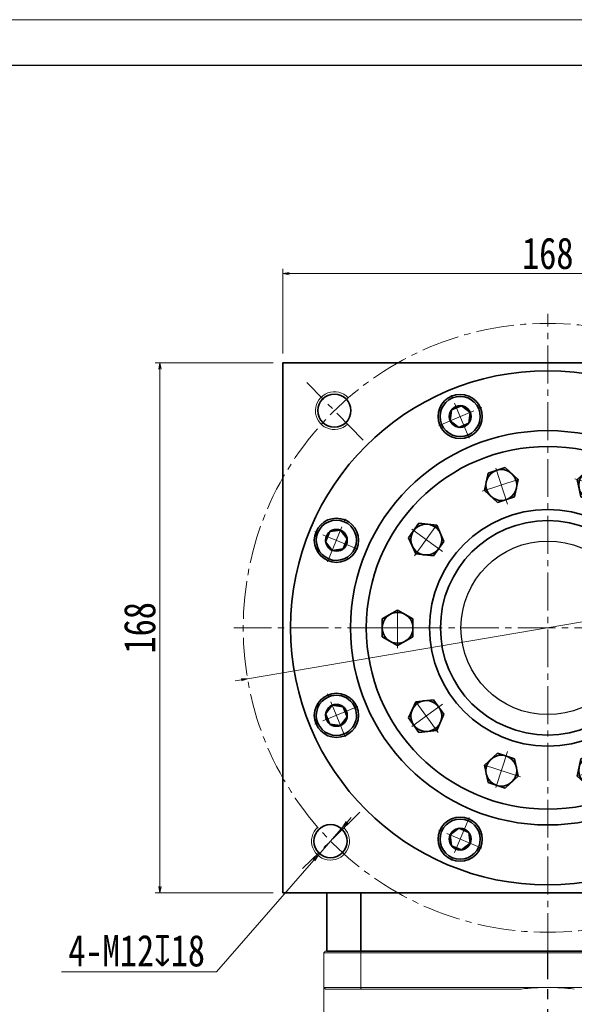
# Model space of a CAD drawing. Header units: millimetres. Extents: x -49 to 1174, y -30 to 830.
# Tile 7 of 8: x 506 to 682, y 518 to 830. Entities that reach past the tile are written whole.
import ezdxf

# ---------------------------------------------------------------- set-up
doc = ezdxf.new("R2010")
doc.units = ezdxf.units.MM
doc.set_wipeout_variables(frame=1)
doc.linetypes.add('CENTER2', pattern=[28.575, 19.05, -3.175, 3.175, -3.175])
doc.linetypes.add('点画线', pattern=[18, 12, -2, 2, -2])
doc.layers.add('3中心线层', color=1, linetype='CENTER2')
for name, color, linetype, lineweight in [('中心线层', 1, '点画线', 18), ('图框_外框线', 7, 'Continuous', 18), ('尺寸线层', 3, 'Continuous', 18), ('粗实线层', 7, 'Continuous', 35)]:
    doc.layers.add(name, color=color, linetype=linetype, lineweight=lineweight)
doc.styles.add('宋体', font='SimSun.ttf', dxfattribs={"width": 0.8})
doc.dimstyles.new('A水平标注$0', dxfattribs={"dimtxt": 3.5, "dimasz": 2, "dimexe": 1.5, "dimexo": 3, "dimgap": 1.1, "dimtad": 1, "dimtoh": 1, "dimdec": 4, "dimdsep": 46, "dimtxsty": '宋体', "dimblk": 'OPEN', "dimcen": 3, "dimclrd": 3, "dimclre": 3, "dimclrt": 6, "dimadec": 0, "dimazin": 0, "dimtm": 1e-09, "dimtfac": 1, "dimtdec": 4, "dimtix": 1, "dimtmove": 0, "dimatfit": 3, "dimldrblk": 'OPEN', "dimfxl": 0, "dimlwd": 13, "dimlwe": 13, "dimarcsym": 0})
doc.dimstyles.new('D直径标注φ25', dxfattribs={"dimtxt": 3.5, "dimasz": 2, "dimexe": 1, "dimexo": 3, "dimtad": 1, "dimtoh": 1, "dimdec": 1, "dimdsep": 46, "dimtxsty": '宋体', "dimblk": 'OPEN', "dimcen": 3, "dimclrd": 3, "dimclre": 3, "dimclrt": 130, "dimadec": 0, "dimazin": 0, "dimtm": 1e-09, "dimtfac": 1, "dimtdec": 1, "dimtmove": 0, "dimatfit": 0, "dimldrblk": 'OPEN', "dimfxl": 0, "dimlwd": 13, "dimlwe": 13, "dimarcsym": 0})
doc.dimstyles.new('螺孔(M8-7H)', dxfattribs={"dimtxt": 3.5, "dimasz": 2, "dimexe": 1.25, "dimexo": 3, "dimtad": 1, "dimtoh": 1, "dimdec": 4, "dimdsep": 46, "dimtxsty": '宋体', "dimblk": 'OPEN', "dimcen": 3, "dimclrd": 3, "dimclre": 3, "dimclrt": 2, "dimadec": 0, "dimazin": 0, "dimtm": 1e-09, "dimtfac": 1, "dimtdec": 4, "dimtmove": 0, "dimatfit": 3, "dimldrblk": 'OPEN', "dimfxl": 0, "dimlwd": 9, "dimlwe": 9, "dimarcsym": 0})

# ---------------------------------------------------------------- blocks, each defined once
blk = doc.blocks.new('*X7')
at = {"layer": '中心线层', "linetype": '点画线', "lineweight": 18}
for p, q in [((0, -7.37), (0, 7.37)), ((-7.37, 0), (7.37, 0))]:
    blk.add_line(p, q, dxfattribs=at)
at = {"layer": '粗实线层'}
for p, q in [((-3.46, 0), (-1.73, 3)), ((-3.46, 0), (-1.73, -3)), ((-1.73, 3), (1.73, 3)), ((3.46, 0), (1.73, 3)), ((3.46, 0), (1.73, 3)), ((3.46, 0), (1.73, -3)), ((-1.73, -3), (1.73, -3))]:
    blk.add_line(p, q, dxfattribs=at)
blk.add_circle((0, 0), 3.46, dxfattribs=at)
for start, end in [(0, 180), (180, 360)]:
    blk.add_arc((0, 0), 6.37, start, end, dxfattribs=at)
blk = doc.blocks.new('_Open')
at = {"color": 0, "linetype": 'ByBlock', "lineweight": -2}
for p, q in [((-1, 0.17), (0, 0)), ((-1, -0.17), (0, 0)), ((0, 0), (-1, 0))]:
    blk.add_line(p, q, dxfattribs=at)
blk = doc.blocks.new('*D28')
at = {"layer": 'Defpoints', "color": 0, "transparency": 16777216}
for p in [(768.46, 653.42), (578.19, 621.07)]:
    blk.add_point(p, dxfattribs=at)
at = {"layer": '尺寸线层', "color": 3, "lineweight": 13, "transparency": 16777216}
for p, q in [((787.72, 656.7), (770.43, 653.76)), ((814.33, 656.7), (787.72, 656.7)), ((578.19, 621.07), (768.46, 653.42)), ((576.22, 620.74), (574.25, 620.4))]:
    blk.add_line(p, q, dxfattribs=at)
at = {"layer": '尺寸线层', "color": 3, "lineweight": 13, "transparency": 16777216, "xscale": 2, "yscale": 2, "zscale": 2}
for p, rotation in [((768.46, 653.42), 189.6497735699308), ((578.19, 621.07), 9.649773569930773)]:
    blk.add_blockref('_Open', p, dxfattribs=dict(at, rotation=rotation))
at = {"layer": '尺寸线层', "color": 130, "transparency": 16777216, "insert": (801.78, 663.42), "char_height": 10, "attachment_point": 5, "style": '宋体', "bg_fill": 3, "box_fill_scale": 1.1, "bg_fill_color": 257, "bg_fill_transparency": 0}
blk.add_mtext('φ193', dxfattribs=at)
blk = doc.blocks.new('*D29')
at = {"layer": 'Defpoints', "color": 0, "transparency": 16777216}
for p in [(757.33, 749.52), (589.33, 721.25), (757.33, 721.25)]:
    blk.add_point(p, dxfattribs=at)
at = {"layer": '尺寸线层', "color": 3, "lineweight": 13, "transparency": 16777216}
for p, q in [((589.33, 724.25), (589.33, 751.02)), ((591.33, 749.52), (755.33, 749.52)), ((757.33, 724.25), (757.33, 751.02))]:
    blk.add_line(p, q, dxfattribs=at)
at = {"layer": '尺寸线层', "color": 3, "lineweight": 13, "transparency": 16777216, "xscale": 2, "yscale": 2, "zscale": 2, "rotation": 180}
blk.add_blockref('_Open', (589.33, 749.52), dxfattribs=at)
at = {"layer": '尺寸线层', "color": 3, "lineweight": 13, "transparency": 16777216, "xscale": 2, "yscale": 2, "zscale": 2}
blk.add_blockref('_Open', (757.33, 749.52), dxfattribs=at)
at = {"layer": '尺寸线层', "color": 6, "transparency": 16777216, "insert": (673.33, 755.91), "char_height": 10, "attachment_point": 5, "style": '宋体', "bg_fill": 3, "box_fill_scale": 1.1, "bg_fill_color": 257, "bg_fill_transparency": 0}
blk.add_mtext('168', dxfattribs=at)
blk = doc.blocks.new('*D30')
at = {"layer": 'Defpoints', "color": 0, "transparency": 16777216}
for p in [(550.43, 721.25), (589.33, 721.25), (589.33, 553.25)]:
    blk.add_point(p, dxfattribs=at)
at = {"layer": '尺寸线层', "color": 3, "lineweight": 13, "transparency": 16777216}
for p, q in [((586.33, 721.25), (548.93, 721.25)), ((550.43, 555.25), (550.43, 719.25)), ((586.33, 553.25), (548.93, 553.25))]:
    blk.add_line(p, q, dxfattribs=at)
at = {"layer": '尺寸线层', "color": 3, "lineweight": 13, "transparency": 16777216, "xscale": 2, "yscale": 2, "zscale": 2}
for p, rotation in [((550.43, 721.25), 90), ((550.43, 553.25), 270)]:
    blk.add_blockref('_Open', p, dxfattribs=dict(at, rotation=rotation))
at = {"layer": '尺寸线层', "color": 6, "transparency": 16777216, "insert": (544.04, 637.25), "char_height": 10, "attachment_point": 5, "rotation": 90, "style": '宋体', "bg_fill": 3, "box_fill_scale": 1.1, "bg_fill_color": 257, "bg_fill_transparency": 0}
blk.add_mtext('168', dxfattribs=at)
blk = doc.blocks.new('*X9')
at = {"layer": '中心线层', "linetype": '点画线', "lineweight": 18}
for p, q in [((0, -6.4), (0, 6.4)), ((6.4, 0), (-6.4, 0))]:
    blk.add_line(p, q, dxfattribs=at)
at = {"layer": '粗实线层'}
for p, q in [((0, 5.65), (-4.89, 2.82)), ((4.89, 2.82), (0, 5.65)), ((-4.89, 2.82), (-4.89, -2.82)), ((4.89, 2.82), (4.89, -2.82)), ((-4.89, -2.82), (0, -5.65)), ((0, -5.65), (4.89, -2.82))]:
    blk.add_line(p, q, dxfattribs=at)
blk.add_circle((0, 0), 4.89, dxfattribs=at)
blk = doc.blocks.new('3432fhffg')
at = {"layer": '粗实线层'}
for radius in [37.5, 34]:
    blk.add_circle((0, 0), radius, dxfattribs=at)
blk.add_wipeout([(-13.2, 40.62), (-12.34, 40.89), (-12.34, 40.89), (-10.51, 41.49), (-10.51, 41.49), (-9.92, 44.25), (-9.92, 44.25), (-9.34, 47.01), (-9.34, 47.01), (-11.44, 48.9), (-11.44, 48.9), (-13.53, 50.79), (-13.53, 50.79), (-15.36, 50.2), (-15.36, 50.2), (-16.22, 49.92), (-16.22, 49.92), (-18.9, 49.04), (-18.9, 49.04), (-19.49, 46.28), (-19.49, 46.28), (-20.08, 43.52), (-20.08, 43.52), (-17.98, 41.63), (-17.98, 41.63), (-15.88, 39.74), (-15.88, 39.74)]).dxf.layer = '粗实线层'
blk.add_circle((0, 0), 57.5, dxfattribs=at)
at = {"layer": '粗实线层', "rotation": 287.9999999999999}
blk.add_blockref('*X9', (-14.71, 45.27), dxfattribs=at)
for points in [[(13.2, 40.62), (14.06, 40.34), (14.06, 40.34), (15.88, 39.74), (15.88, 39.74), (17.98, 41.63), (17.98, 41.63), (20.08, 43.52), (20.08, 43.52), (19.49, 46.28), (19.49, 46.28), (18.9, 49.04), (18.9, 49.04), (17.08, 49.64), (17.08, 49.64), (16.22, 49.92), (16.22, 49.92), (13.53, 50.79), (13.53, 50.79), (11.44, 48.9), (11.44, 48.9), (9.34, 47.01), (9.34, 47.01), (9.92, 44.25), (9.92, 44.25), (10.51, 41.49), (10.51, 41.49)], [(-34.55, 25.1), (-34.02, 25.83), (-34.02, 25.83), (-32.89, 27.39), (-32.89, 27.39), (-34.04, 29.96), (-34.04, 29.96), (-35.19, 32.54), (-35.19, 32.54), (-37.99, 32.84), (-37.99, 32.84), (-40.8, 33.13), (-40.8, 33.13), (-41.93, 31.58), (-41.93, 31.58), (-42.46, 30.85), (-42.46, 30.85), (-44.12, 28.57), (-44.12, 28.57), (-42.97, 25.99), (-42.97, 25.99), (-41.82, 23.41), (-41.82, 23.41), (-39.02, 23.11), (-39.02, 23.11), (-36.21, 22.82), (-36.21, 22.82)], [(34.55, 25.1), (35.08, 24.37), (35.08, 24.37), (36.21, 22.82), (36.21, 22.82), (39.02, 23.11), (39.02, 23.11), (41.82, 23.41), (41.82, 23.41), (42.97, 25.99), (42.97, 25.99), (44.12, 28.57), (44.12, 28.57), (42.99, 30.12), (42.99, 30.12), (42.46, 30.85), (42.46, 30.85), (40.8, 33.13), (40.8, 33.13), (37.99, 32.84), (37.99, 32.84), (35.19, 32.54), (35.19, 32.54), (34.04, 29.96), (34.04, 29.96), (32.89, 27.39), (32.89, 27.39)], [(-42.71, 0), (-42.71, 0.9), (-42.71, 0.9), (-42.71, 2.82), (-42.71, 2.82), (-45.15, 4.23), (-45.15, 4.23), (-47.6, 5.65), (-47.6, 5.65), (-50.04, 4.23), (-50.04, 4.23), (-52.49, 2.82), (-52.49, 2.82), (-52.49, 0.9), (-52.49, 0.9), (-52.49, 0), (-52.49, 0), (-52.49, -2.82), (-52.49, -2.82), (-50.04, -4.23), (-50.04, -4.23), (-47.6, -5.65), (-47.6, -5.65), (-45.15, -4.23), (-45.15, -4.23), (-42.71, -2.82), (-42.71, -2.82)], [(42.71, 0), (42.71, -0.9), (42.71, -0.9), (42.71, -2.82), (42.71, -2.82), (45.15, -4.23), (45.15, -4.23), (47.6, -5.65), (47.6, -5.65), (50.04, -4.23), (50.04, -4.23), (52.49, -2.82), (52.49, -2.82), (52.49, -0.9), (52.49, -0.9), (52.49, 0), (52.49, 0), (52.49, 2.82), (52.49, 2.82), (50.04, 4.23), (50.04, 4.23), (47.6, 5.65), (47.6, 5.65), (45.15, 4.23), (45.15, 4.23), (42.71, 2.82), (42.71, 2.82)], [(-34.55, -25.1), (-35.08, -24.37), (-35.08, -24.37), (-36.21, -22.82), (-36.21, -22.82), (-39.02, -23.11), (-39.02, -23.11), (-41.82, -23.41), (-41.82, -23.41), (-42.97, -25.99), (-42.97, -25.99), (-44.12, -28.57), (-44.12, -28.57), (-42.99, -30.12), (-42.99, -30.12), (-42.46, -30.85), (-42.46, -30.85), (-40.8, -33.13), (-40.8, -33.13), (-37.99, -32.84), (-37.99, -32.84), (-35.19, -32.54), (-35.19, -32.54), (-34.04, -29.96), (-34.04, -29.96), (-32.89, -27.39), (-32.89, -27.39)], [(34.55, -25.1), (34.02, -25.83), (34.02, -25.83), (32.89, -27.39), (32.89, -27.39), (34.04, -29.96), (34.04, -29.96), (35.19, -32.54), (35.19, -32.54), (37.99, -32.84), (37.99, -32.84), (40.8, -33.13), (40.8, -33.13), (41.93, -31.58), (41.93, -31.58), (42.46, -30.85), (42.46, -30.85), (44.12, -28.57), (44.12, -28.57), (42.97, -25.99), (42.97, -25.99), (41.82, -23.41), (41.82, -23.41), (39.02, -23.11), (39.02, -23.11), (36.21, -22.82), (36.21, -22.82)], [(-13.2, -40.62), (-14.06, -40.34), (-14.06, -40.34), (-15.88, -39.74), (-15.88, -39.74), (-17.98, -41.63), (-17.98, -41.63), (-20.08, -43.52), (-20.08, -43.52), (-19.49, -46.28), (-19.49, -46.28), (-18.9, -49.04), (-18.9, -49.04), (-17.08, -49.64), (-17.08, -49.64), (-16.22, -49.92), (-16.22, -49.92), (-13.53, -50.79), (-13.53, -50.79), (-11.44, -48.9), (-11.44, -48.9), (-9.34, -47.01), (-9.34, -47.01), (-9.92, -44.25), (-9.92, -44.25), (-10.51, -41.49), (-10.51, -41.49)], [(13.2, -40.62), (12.34, -40.89), (12.34, -40.89), (10.51, -41.49), (10.51, -41.49), (9.92, -44.25), (9.92, -44.25), (9.34, -47.01), (9.34, -47.01), (11.44, -48.9), (11.44, -48.9), (13.53, -50.79), (13.53, -50.79), (15.36, -50.2), (15.36, -50.2), (16.22, -49.92), (16.22, -49.92), (18.9, -49.04), (18.9, -49.04), (19.49, -46.28), (19.49, -46.28), (20.08, -43.52), (20.08, -43.52), (17.98, -41.63), (17.98, -41.63), (15.88, -39.74), (15.88, -39.74)]]:
    blk.add_wipeout(points).dxf.layer = '粗实线层'
at = {"layer": '粗实线层'}
for p, rotation in [((14.71, 45.27), 252), ((-38.51, 27.98), 323.9999999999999), ((38.51, 27.98), 216), ((-47.6, 0), 359.9999999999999), ((47.6, 0), 180), ((-38.51, -27.98), 35.99999999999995), ((38.51, -27.98), 144), ((-14.71, -45.27), 71.99999999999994), ((14.71, -45.27), 108)]:
    blk.add_blockref('*X9', p, dxfattribs=dict(at, rotation=rotation))
blk = doc.blocks.new('*D37')
at = {"color": 3, "lineweight": 9, "transparency": 16777216}
for p, q in [((609.74, 575.66), (611.05, 577.17)), ((608.42, 574.15), (600.53, 565.11)), ((568.38, 528.23), (599.22, 563.6)), ((519.2, 528.23), (568.38, 528.23))]:
    blk.add_line(p, q, dxfattribs=at)
at = {"layer": 'Defpoints', "color": 0, "transparency": 16777216}
for p in [(608.42, 574.15), (600.53, 565.11)]:
    blk.add_point(p, dxfattribs=at)
at = {"color": 3, "lineweight": 9, "transparency": 16777216, "xscale": 2, "yscale": 2, "zscale": 2}
for p, rotation in [((608.42, 574.15), 228.9091322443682), ((600.53, 565.11), 48.90913224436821)]:
    blk.add_blockref('_Open', p, dxfattribs=dict(at, rotation=rotation))
at = {"color": 2, "transparency": 16777216, "insert": (543.04, 534.84), "char_height": 10, "attachment_point": 5, "style": '宋体', "bg_fill": 3, "box_fill_scale": 1.1, "bg_fill_color": 257, "bg_fill_transparency": 0}
blk.add_mtext('4-M12{\\famgdt|b0|i0|c0|p0;x}{18}', dxfattribs=at)

msp = doc.modelspace()

# ---------------------------------------------------------------- linework, layer by layer
at = {"color": 7, "linetype": 'Continuous', "lineweight": 15}
for p, q in [((614.03642, 534.24728), (614.03642, 523.24728)), ((732.61551, 534.24728), (614.03642, 534.24728)), ((614.21801, 534.74728), (732.43392, 534.74728)), ((602.32596, 523.24728), (614.03642, 523.24728)), ((614.21801, 522.74727), (602.82596, 522.74727)), ((614.03642, 523.24728), (673.32596, 523.24728)), ((664.91466, 522.74727), (614.21801, 522.74727)), ((673.32596, 523.24728), (732.61551, 523.24728))]:
    msp.add_line(p, q, dxfattribs=at)
for start, end in [(90, 96.8037548), (83.1962452, 90)]:
    msp.add_arc((673.32596, 452.24728), 71, start, end, dxfattribs=at)
for points in [[(614.03642, 534.24728), (614.21801, 534.74728)], [(602.32596, 523.24728), (602.32596, 481.74727)], [(602.32596, 523.24728), (602.82596, 522.74727)], [(614.03642, 523.24728), (614.21801, 522.74727)]]:
    msp.add_open_spline(points, degree=1, dxfattribs=at)
at = {"layer": '3中心线层'}
msp.add_line((673.32596, 354.40166), (673.32596, 534.74728), dxfattribs=at)
at = {"layer": '中心线层'}
for p, q in [((673.32596, 534.74728), (673.32596, 736.74728)), ((614.87531, 696.76067), (596.99005, 714.97112)), ((573.82596, 637.24728), (772.82596, 637.24728)), ((613.81257, 578.79663), (595.60213, 560.91137))]:
    msp.add_line(p, q, dxfattribs=at)
msp.add_circle((673.32596, 637.24728), 96.5, dxfattribs=at)
at = {"layer": '粗实线层'}
for p, q in [((603.32596, 534.74728), (603.32596, 553.24728)), ((614.03642, 534.74728), (614.03642, 553.24728)), ((603.32596, 534.74728), (743.32596, 534.74728)), ((603.32596, 534.74728), (743.32596, 534.74728))]:
    msp.add_line(p, q, dxfattribs=at)
for centre, radius in [((673.32596, 637.24728), 81.5), ((605.70764, 706.09503), 5.25), ((645.58142, 704.22855), 7), ((673.32596, 637.24728), 62.5), ((606.3447, 664.99183), 7), ((606.3447, 609.50274), 7), ((604.47822, 569.62896), 5.25), ((645.58142, 570.26602), 7)]:
    msp.add_circle(centre, radius, dxfattribs=at)
at = {"layer": '粗实线层', "lineweight": 18}
for centre, start, end in [((605.70764, 706.09503), 42.7023328, 314.4838358), ((604.47822, 569.62896), 132.7023328, 44.4838358)]:
    msp.add_arc(centre, 6, start, end, dxfattribs=at)

# ---------------------------------------------------------------- next in the draw order: wipeouts: each hides what was drawn before it
for points in [[(651.46191, 706.66433), (651.44889, 706.69554), (651.4357, 706.72667), (651.42234, 706.75774), (651.40882, 706.78873), (651.39514, 706.81966), (651.38129, 706.85051), (651.36728, 706.88128), (651.35311, 706.91198), (651.33877, 706.94261), (651.32427, 706.97315), (651.30961, 707.00362), (651.29478, 707.03402), (651.2798, 707.06433), (651.26465, 707.09456), (651.24935, 707.12471), (651.23388, 707.15479), (651.21826, 707.18477), (651.20247, 707.21468), (651.18653, 707.2445), (651.17043, 707.27423), (651.15417, 707.30388), (651.13775, 707.33344), (651.12118, 707.36292), (651.10445, 707.3923), (651.08756, 707.4216), (651.07052, 707.45081), (651.05333, 707.47992), (651.03597, 707.50895), (651.01847, 707.53788), (651.00081, 707.56672), (651.00081, 707.56672), (650.83782, 707.8179), (650.6632, 708.06113), (650.47733, 708.29589), (650.28063, 708.52164), (650.07352, 708.7379), (649.85648, 708.94417), (649.62997, 709.14001), (649.39451, 709.32498), (649.1506, 709.49867), (648.8988, 709.66069), (648.63966, 709.8107), (648.37374, 709.94835), (648.10165, 710.07335), (647.82398, 710.1854), (647.54135, 710.28428), (647.25438, 710.36976), (646.96371, 710.44164), (646.66998, 710.49977), (646.37384, 710.54403), (646.07595, 710.57431), (645.77696, 710.59055), (645.47754, 710.5927), (645.17835, 710.58078), (644.88005, 710.55479), (644.5833, 710.5148), (644.28876, 710.46091), (643.99709, 710.39322), (643.70892, 710.31189), (643.42489, 710.21709), (643.14564, 710.10904), (643.14564, 710.10904), (642.87177, 709.98798), (642.6039, 709.85417), (642.34263, 709.70792), (642.08852, 709.54953), (641.84213, 709.37938), (641.60403, 709.19782), (641.37473, 709.00526), (641.15473, 708.80214), (640.94453, 708.58889), (640.7446, 708.36599), (640.55537, 708.13394), (640.37726, 707.89324), (640.21067, 707.64444), (640.05596, 707.38807), (639.91348, 707.12471), (639.78355, 706.85495), (639.66644, 706.57937), (639.56243, 706.29859), (639.47174, 706.01322), (639.39456, 705.72391), (639.33108, 705.43129), (639.28143, 705.13601), (639.24573, 704.83871), (639.22404, 704.54007), (639.21643, 704.24074), (639.2229, 703.94138), (639.24344, 703.64266), (639.27801, 703.34523), (639.32652, 703.04976), (639.38888, 702.7569), (639.38888, 702.7569), (639.39679, 702.72402), (639.40487, 702.69119), (639.41312, 702.65839), (639.42155, 702.62565), (639.43015, 702.59294), (639.43893, 702.56029), (639.44788, 702.52768), (639.457, 702.49512), (639.4663, 702.46261), (639.47577, 702.43014), (639.48541, 702.39773), (639.49522, 702.36537), (639.5052, 702.33307), (639.51536, 702.30081), (639.52568, 702.26861), (639.53618, 702.23647), (639.54685, 702.20438), (639.55769, 702.17235), (639.5687, 702.14038), (639.57988, 702.10847), (639.59122, 702.07661), (639.60274, 702.04482), (639.61443, 702.01309), (639.62628, 701.98142), (639.6383, 701.94981), (639.65049, 701.91827), (639.66285, 701.8868), (639.67537, 701.85539), (639.68806, 701.82405), (639.70092, 701.79277), (639.70092, 701.79277), (639.83646, 701.48835), (639.98774, 701.19143), (640.15436, 700.90285), (640.33585, 700.62337), (640.53172, 700.35378), (640.74143, 700.09481), (640.96441, 699.84717), (641.20004, 699.61154), (641.44768, 699.38857), (641.70665, 699.17886), (641.97624, 698.98299), (642.25571, 698.8015), (642.5443, 698.63488), (642.84121, 698.4836), (643.14564, 698.34806), (643.45673, 698.22864), (643.77366, 698.12566), (644.09554, 698.03942), (644.42149, 697.97013), (644.75062, 697.918), (645.08202, 697.88317), (645.4148, 697.86573), (645.74803, 697.86573), (646.08081, 697.88317), (646.41221, 697.918), (646.74134, 697.97013), (647.06729, 698.03942), (647.38917, 698.12566), (647.7061, 698.22864), (648.0172, 698.34806), (648.0172, 698.34806), (648.32162, 698.4836), (648.61853, 698.63488), (648.90712, 698.8015), (649.18659, 698.98299), (649.45618, 699.17886), (649.71515, 699.38857), (649.96279, 699.61154), (650.19842, 699.84717), (650.4214, 700.09481), (650.63111, 700.35378), (650.82698, 700.62337), (651.00847, 700.90285), (651.17509, 701.19143), (651.32637, 701.48835), (651.46191, 701.79277), (651.58133, 702.10387), (651.6843, 702.42079), (651.77055, 702.74267), (651.83983, 703.06862), (651.89196, 703.39775), (651.92679, 703.72916), (651.94423, 704.06193), (651.94423, 704.39517), (651.92679, 704.72794), (651.89196, 705.05935), (651.83983, 705.38848), (651.77055, 705.71443), (651.6843, 706.03631), (651.58133, 706.35323)], [(608.78048, 670.87233), (608.7492, 670.88518), (608.71786, 670.89787), (608.68645, 670.9104), (608.65497, 670.92276), (608.62343, 670.93495), (608.59183, 670.94697), (608.56016, 670.95882), (608.52843, 670.97051), (608.49664, 670.98202), (608.46478, 670.99337), (608.43287, 671.00455), (608.4009, 671.01556), (608.36887, 671.0264), (608.33678, 671.03707), (608.30463, 671.04756), (608.27243, 671.05789), (608.24018, 671.06805), (608.20787, 671.07803), (608.17551, 671.08784), (608.1431, 671.09748), (608.11064, 671.10695), (608.07813, 671.11625), (608.04557, 671.12537), (608.01296, 671.13432), (607.9803, 671.14309), (607.9476, 671.1517), (607.91485, 671.16013), (607.88206, 671.16838), (607.84923, 671.17646), (607.81635, 671.18437), (607.81635, 671.18437), (607.52349, 671.24673), (607.22802, 671.29524), (606.93059, 671.32981), (606.63187, 671.35035), (606.33251, 671.35682), (606.03318, 671.34921), (605.73453, 671.32752), (605.43724, 671.29181), (605.14196, 671.24216), (604.84934, 671.17868), (604.56003, 671.10151), (604.27466, 671.01082), (603.99388, 670.9068), (603.7183, 670.7897), (603.44853, 670.65977), (603.18518, 670.51729), (602.92881, 670.36258), (602.68, 670.19599), (602.43931, 670.01788), (602.20725, 669.82865), (601.98436, 669.62871), (601.77111, 669.41852), (601.56798, 669.19852), (601.37543, 668.96922), (601.19387, 668.73111), (601.02371, 668.48473), (600.86533, 668.23062), (600.71907, 667.96934), (600.58527, 667.70148), (600.4642, 667.42761), (600.4642, 667.42761), (600.35616, 667.14836), (600.26136, 666.86433), (600.18003, 666.57616), (600.11234, 666.28448), (600.05844, 665.98995), (600.01846, 665.6932), (599.99247, 665.3949), (599.98055, 665.09571), (599.9827, 664.79629), (599.99894, 664.4973), (600.02922, 664.19941), (600.07347, 663.90327), (600.13161, 663.60954), (600.20349, 663.31887), (600.28897, 663.0319), (600.38784, 662.74927), (600.4999, 662.4716), (600.6249, 662.1995), (600.76255, 661.93359), (600.91255, 661.67445), (601.07458, 661.42265), (601.24827, 661.17874), (601.43324, 660.94328), (601.62908, 660.71677), (601.83535, 660.49973), (602.05161, 660.29262), (602.27736, 660.09592), (602.51211, 659.91005), (602.75535, 659.73543), (603.00653, 659.57244), (603.00653, 659.57244), (603.03537, 659.55478), (603.0643, 659.53727), (603.09332, 659.51992), (603.12244, 659.50273), (603.15165, 659.48569), (603.18094, 659.4688), (603.21033, 659.45207), (603.2398, 659.4355), (603.26937, 659.41908), (603.29902, 659.40282), (603.32875, 659.38672), (603.35857, 659.37078), (603.38848, 659.35499), (603.41846, 659.33937), (603.44853, 659.3239), (603.47869, 659.30859), (603.50892, 659.29345), (603.53923, 659.27846), (603.56962, 659.26364), (603.60009, 659.24898), (603.63064, 659.23448), (603.66127, 659.22014), (603.69197, 659.20597), (603.72274, 659.19196), (603.75359, 659.17811), (603.78451, 659.16443), (603.81551, 659.15091), (603.84658, 659.13755), (603.87771, 659.12436), (603.90892, 659.11134), (603.90892, 659.11134), (604.22002, 658.99192), (604.53694, 658.88895), (604.85882, 658.8027), (605.18477, 658.73342), (605.5139, 658.68129), (605.84531, 658.64645), (606.17808, 658.62901), (606.51131, 658.62901), (606.84409, 658.64645), (607.1755, 658.68129), (607.50463, 658.73342), (607.83058, 658.8027), (608.15246, 658.88895), (608.46938, 658.99192), (608.78048, 659.11134), (609.0849, 659.24688), (609.38181, 659.39816), (609.6704, 659.56478), (609.94987, 659.74627), (610.21946, 659.94214), (610.47843, 660.15185), (610.72607, 660.37483), (610.96171, 660.61046), (611.18468, 660.8581), (611.39439, 661.11707), (611.59026, 661.38666), (611.77175, 661.66613), (611.93837, 661.95472), (612.08965, 662.25163), (612.22519, 662.55605), (612.22519, 662.55605), (612.34461, 662.86715), (612.44759, 663.18408), (612.53383, 663.50595), (612.60312, 663.8319), (612.65524, 664.16103), (612.69008, 664.49244), (612.70752, 664.82522), (612.70752, 665.15845), (612.69008, 665.49123), (612.65524, 665.82263), (612.60312, 666.15176), (612.53383, 666.47771), (612.44759, 666.79959), (612.34461, 667.11651), (612.22519, 667.42761), (612.08965, 667.73204), (611.93837, 668.02895), (611.77175, 668.31754), (611.59026, 668.59701), (611.39439, 668.8666), (611.18468, 669.12557), (610.96171, 669.37321), (610.72607, 669.60884), (610.47843, 669.83182), (610.21946, 670.04153), (609.94987, 670.2374), (609.6704, 670.41889), (609.38181, 670.5855), (609.0849, 670.73679)], [(603.90892, 615.38323), (603.87771, 615.37021), (603.84658, 615.35702), (603.81551, 615.34366), (603.78451, 615.33014), (603.75359, 615.31646), (603.72274, 615.30261), (603.69197, 615.2886), (603.66127, 615.27443), (603.63064, 615.26009), (603.60009, 615.24559), (603.56962, 615.23093), (603.53923, 615.2161), (603.50892, 615.20112), (603.47869, 615.18597), (603.44853, 615.17067), (603.41846, 615.1552), (603.38848, 615.13958), (603.35857, 615.12379), (603.32875, 615.10785), (603.29902, 615.09175), (603.26937, 615.07549), (603.2398, 615.05907), (603.21033, 615.0425), (603.18094, 615.02577), (603.15165, 615.00888), (603.12244, 614.99184), (603.09332, 614.97465), (603.0643, 614.9573), (603.03537, 614.93979), (603.00653, 614.92213), (603.00653, 614.92213), (602.75535, 614.75914), (602.51211, 614.58452), (602.27736, 614.39865), (602.05161, 614.20195), (601.83535, 613.99484), (601.62908, 613.7778), (601.43324, 613.55129), (601.24827, 613.31583), (601.07458, 613.07192), (600.91255, 612.82012), (600.76255, 612.56098), (600.6249, 612.29506), (600.4999, 612.02297), (600.38784, 611.7453), (600.28897, 611.46267), (600.20349, 611.1757), (600.13161, 610.88503), (600.07347, 610.5913), (600.02922, 610.29516), (599.99894, 609.99727), (599.9827, 609.69828), (599.98055, 609.39886), (599.99247, 609.09967), (600.01846, 608.80137), (600.05844, 608.50462), (600.11234, 608.21008), (600.18003, 607.91841), (600.26136, 607.63024), (600.35616, 607.34621), (600.4642, 607.06696), (600.4642, 607.06696), (600.58527, 606.79309), (600.71907, 606.52522), (600.86533, 606.26395), (601.02371, 606.00984), (601.19387, 605.76345), (601.37543, 605.52535), (601.56798, 605.29605), (601.77111, 605.07605), (601.98436, 604.86586), (602.20725, 604.66592), (602.43931, 604.47669), (602.68, 604.29858), (602.92881, 604.13199), (603.18518, 603.97728), (603.44853, 603.8348), (603.7183, 603.70487), (603.99388, 603.58776), (604.27466, 603.48375), (604.56003, 603.39306), (604.84934, 603.31588), (605.14196, 603.2524), (605.43724, 603.20276), (605.73453, 603.16705), (606.03318, 603.14536), (606.33251, 603.13775), (606.63187, 603.14422), (606.93059, 603.16476), (607.22802, 603.19933), (607.52349, 603.24784), (607.81635, 603.3102), (607.81635, 603.3102), (607.84923, 603.31811), (607.88206, 603.32619), (607.91485, 603.33444), (607.9476, 603.34287), (607.9803, 603.35147), (608.01296, 603.36025), (608.04557, 603.3692), (608.07813, 603.37832), (608.11064, 603.38762), (608.1431, 603.39709), (608.17551, 603.40673), (608.20787, 603.41654), (608.24018, 603.42652), (608.27243, 603.43668), (608.30463, 603.447), (608.33678, 603.4575), (608.36887, 603.46817), (608.4009, 603.47901), (608.43287, 603.49002), (608.46478, 603.5012), (608.49664, 603.51254), (608.52843, 603.52406), (608.56016, 603.53575), (608.59183, 603.5476), (608.62343, 603.55962), (608.65497, 603.57181), (608.68645, 603.58417), (608.71786, 603.59669), (608.7492, 603.60939), (608.78048, 603.62224), (608.78048, 603.62224), (609.0849, 603.75778), (609.38181, 603.90906), (609.6704, 604.07568), (609.94987, 604.25717), (610.21946, 604.45304), (610.47843, 604.66275), (610.72607, 604.88573), (610.96171, 605.12136), (611.18468, 605.369), (611.39439, 605.62797), (611.59026, 605.89756), (611.77175, 606.17703), (611.93837, 606.46562), (612.08965, 606.76253), (612.22519, 607.06696), (612.34461, 607.37805), (612.44759, 607.69498), (612.53383, 608.01686), (612.60312, 608.34281), (612.65524, 608.67194), (612.69008, 609.00334), (612.70752, 609.33612), (612.70752, 609.66935), (612.69008, 610.00213), (612.65524, 610.33353), (612.60312, 610.66266), (612.53383, 610.98862), (612.44759, 611.31049), (612.34461, 611.62742), (612.22519, 611.93852), (612.22519, 611.93852), (612.08965, 612.24294), (611.93837, 612.53985), (611.77175, 612.82844), (611.59026, 613.10791), (611.39439, 613.3775), (611.18468, 613.63647), (610.96171, 613.88411), (610.72607, 614.11974), (610.47843, 614.34272), (610.21946, 614.55243), (609.94987, 614.7483), (609.6704, 614.92979), (609.38181, 615.09641), (609.0849, 615.24769), (608.78048, 615.38323), (608.46938, 615.50265), (608.15246, 615.60562), (607.83058, 615.69187), (607.50463, 615.76115), (607.1755, 615.81328), (606.84409, 615.84811), (606.51131, 615.86555), (606.17808, 615.86555), (605.84531, 615.84811), (605.5139, 615.81328), (605.18477, 615.76115), (604.85882, 615.69187), (604.53694, 615.60562), (604.22002, 615.50265)], [(639.70092, 572.7018), (639.68806, 572.67052), (639.67537, 572.63918), (639.66285, 572.60777), (639.65049, 572.5763), (639.6383, 572.54475), (639.62628, 572.51315), (639.61443, 572.48148), (639.60274, 572.44975), (639.59122, 572.41796), (639.57988, 572.3861), (639.5687, 572.35419), (639.55769, 572.32222), (639.54685, 572.29019), (639.53618, 572.2581), (639.52568, 572.22595), (639.51536, 572.19376), (639.5052, 572.1615), (639.49522, 572.12919), (639.48541, 572.09684), (639.47577, 572.06442), (639.4663, 572.03196), (639.457, 571.99945), (639.44788, 571.96689), (639.43893, 571.93428), (639.43015, 571.90162), (639.42155, 571.86892), (639.41312, 571.83618), (639.40487, 571.80338), (639.39679, 571.77055), (639.38888, 571.73767), (639.38888, 571.73767), (639.32652, 571.44481), (639.27801, 571.14934), (639.24344, 570.85191), (639.2229, 570.55319), (639.21643, 570.25383), (639.22404, 569.9545), (639.24573, 569.65586), (639.28143, 569.35856), (639.33108, 569.06328), (639.39456, 568.77066), (639.47174, 568.48135), (639.56243, 568.19598), (639.66644, 567.9152), (639.78355, 567.63962), (639.91348, 567.36985), (640.05596, 567.1065), (640.21067, 566.85013), (640.37726, 566.60132), (640.55537, 566.36063), (640.7446, 566.12858), (640.94453, 565.90568), (641.15473, 565.69243), (641.37473, 565.4893), (641.60403, 565.29675), (641.84213, 565.11519), (642.08852, 564.94503), (642.34263, 564.78665), (642.6039, 564.64039), (642.87177, 564.50659), (643.14564, 564.38553), (643.14564, 564.38553), (643.42489, 564.27748), (643.70892, 564.18268), (643.99709, 564.10135), (644.28876, 564.03366), (644.5833, 563.97976), (644.88005, 563.93978), (645.17835, 563.91379), (645.47754, 563.90187), (645.77696, 563.90402), (646.07595, 563.92026), (646.37384, 563.95054), (646.66998, 563.99479), (646.96371, 564.05293), (647.25438, 564.12481), (647.54135, 564.21029), (647.82398, 564.30916), (648.10165, 564.42122), (648.37374, 564.54622), (648.63966, 564.68387), (648.8988, 564.83387), (649.1506, 564.9959), (649.39451, 565.16959), (649.62997, 565.35456), (649.85648, 565.5504), (650.07352, 565.75667), (650.28063, 565.97293), (650.47733, 566.19868), (650.6632, 566.43343), (650.83782, 566.67667), (651.00081, 566.92785), (651.00081, 566.92785), (651.01847, 566.95669), (651.03597, 566.98562), (651.05333, 567.01465), (651.07052, 567.04376), (651.08756, 567.07297), (651.10445, 567.10226), (651.12118, 567.13165), (651.13775, 567.16113), (651.15417, 567.19069), (651.17043, 567.22034), (651.18653, 567.25007), (651.20247, 567.27989), (651.21826, 567.3098), (651.23388, 567.33978), (651.24935, 567.36985), (651.26465, 567.40001), (651.2798, 567.43024), (651.29478, 567.46055), (651.30961, 567.49094), (651.32427, 567.52142), (651.33877, 567.55196), (651.35311, 567.58259), (651.36728, 567.61329), (651.38129, 567.64406), (651.39514, 567.67491), (651.40882, 567.70583), (651.42234, 567.73683), (651.4357, 567.7679), (651.44889, 567.79903), (651.46191, 567.83024), (651.46191, 567.83024), (651.58133, 568.14134), (651.6843, 568.45826), (651.77055, 568.78014), (651.83983, 569.10609), (651.89196, 569.43522), (651.92679, 569.76663), (651.94423, 570.0994), (651.94423, 570.43263), (651.92679, 570.76541), (651.89196, 571.09682), (651.83983, 571.42595), (651.77055, 571.7519), (651.6843, 572.07378), (651.58133, 572.3907), (651.46191, 572.7018), (651.32637, 573.00622), (651.17509, 573.30313), (651.00847, 573.59172), (650.82698, 573.87119), (650.63111, 574.14078), (650.4214, 574.39976), (650.19842, 574.6474), (649.96279, 574.88303), (649.71515, 575.106), (649.45618, 575.31571), (649.18659, 575.51158), (648.90712, 575.69307), (648.61853, 575.85969), (648.32162, 576.01097), (648.0172, 576.14651), (648.0172, 576.14651), (647.7061, 576.26593), (647.38917, 576.36891), (647.06729, 576.45515), (646.74134, 576.52444), (646.41221, 576.57656), (646.08081, 576.6114), (645.74803, 576.62884), (645.4148, 576.62884), (645.08202, 576.6114), (644.75062, 576.57656), (644.42149, 576.52444), (644.09554, 576.45515), (643.77366, 576.36891), (643.45673, 576.26593), (643.14564, 576.14651), (642.84121, 576.01097), (642.5443, 575.85969), (642.25571, 575.69307), (641.97624, 575.51158), (641.70665, 575.31571), (641.44768, 575.106), (641.20004, 574.88303), (640.96441, 574.6474), (640.74143, 574.39976), (640.53172, 574.14078), (640.33585, 573.87119), (640.15436, 573.59172), (639.98774, 573.30313), (639.83646, 573.00622)]]:
    msp.add_wipeout(points).dxf.layer = '粗实线层'

# ---------------------------------------------------------------- next in the draw order: block references
at = {"layer": '粗实线层'}
for p, rotation in [((645.58142, 704.22855), 22.5), ((606.3447, 664.99183), 67.50000000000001), ((606.3447, 609.50274), 112.5), ((645.58142, 570.26602), 157.5000000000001)]:
    msp.add_blockref('*X7', p, dxfattribs=dict(at, rotation=rotation))

# ---------------------------------------------------------------- next in the draw order: dimensions: what is measured, and where the dimension line sits
at = {"layer": '尺寸线层'}
dim = msp.add_diameter_dim_2p(p1=(578.19136, 621.07145), p2=(768.46057, 653.42312), dimstyle='D直径标注φ25', override={"dimtxt": 10, "dimgap": 1.5, "dimpost": 'φ<>'}, dxfattribs=at)
dim.commit()
dim.dimension.update_dxf_attribs({"geometry": '*D28', "text_midpoint": (787.71726, 656.69736), "dimtype": 163})

# ---------------------------------------------------------------- next in the draw order: linework, layer by layer
at = {"layer": '粗实线层'}
msp.add_lwpolyline([(589.32596, 553.24728), (589.32596, 721.24728), (757.32596, 721.24728), (757.32596, 553.24728)], close=True, dxfattribs=at)

# ---------------------------------------------------------------- next in the draw order: block references
msp.add_blockref('3432fhffg', (673.32596, 637.24728), dxfattribs=at)

# ---------------------------------------------------------------- next in the draw order: dimensions: what is measured, and where the dimension line sits
at = {"layer": '尺寸线层'}
dim = msp.add_linear_dim(base=(757.32596, 749.52456), p1=(589.32596, 721.24728), p2=(757.32596, 721.24728), dimstyle='A水平标注$0', override={"dimtxt": 10, "dimgap": 1.5, "dimblk": 'Open', "dimtfill": 1, "dimtfillclr": 256}, dxfattribs=at)
dim.commit()
dim.dimension.update_dxf_attribs({"geometry": '*D29', "text_midpoint": (673.32596, 755.91283)})

# ---------------------------------------------------------------- next in the draw order: linework, layer by layer
msp.add_circle((673.32596, 637.24728), 27.5)

# ---------------------------------------------------------------- next in the draw order: dimensions: what is measured, and where the dimension line sits
dim = msp.add_linear_dim(base=(550.42582, 721.24728), p1=(589.32596, 553.24728), p2=(589.32596, 721.24728), angle=90, dimstyle='A水平标注$0', override={"dimtxt": 10, "dimgap": 1.5, "dimblk": 'Open', "dimtfill": 1, "dimtfillclr": 256}, dxfattribs=at)
dim.commit()
dim.dimension.update_dxf_attribs({"geometry": '*D30', "text_midpoint": (544.03755, 637.24728)})

# ---------------------------------------------------------------- next in the draw order: linework, layer by layer
at = {"layer": '图框_外框线', "color": 3}
msp.add_lwpolyline([(-42.31154, -29.9203), (1173.76694, -29.9203), (1173.76694, 830.02091), (-42.31154, 830.02091)], close=True, dxfattribs=at)
at = {"layer": '图框_外框线', "color": 3, "lineweight": 25}
msp.add_lwpolyline([(30.07408, -15.44318), (1159.28982, -15.44318), (1159.28982, 815.54379), (30.07408, 815.54379)], close=True, dxfattribs=at)

# ---------------------------------------------------------------- next in the draw order: dimensions: what is measured, and where the dimension line sits
dim = msp.add_diameter_dim_2p(p1=(608.42175, 574.15097), p2=(600.53469, 565.10695), text='4-M<>{\\famgdt|b0|i0|c0|p0;x}{18}', dimstyle='螺孔(M8-7H)', override={"dimtxt": 10, "dimgap": 1.5, "dimtad": 1, "dimtih": 0, "dimtoh": 1, "dimdec": 4, "dimlfac": 1, "dimpost": '<>', "dimcen": 0, "dimse1": 0, "dimse2": 0, "dimsd1": 0, "dimsd2": 0, "dimtix": 0, "dimtofl": 1, "dimatfit": 3, "dimtvp": 0.1})
dim.commit()
dim.dimension.update_dxf_attribs({"geometry": '*D37', "text_midpoint": (543.0399, 528.23012), "dimtype": 163})

# ---------------------------------------------------------------- next in the draw order: linework, layer by layer
at = {"color": 7, "linetype": 'Continuous', "lineweight": 15}
for p, q in [((614.03642, 534.24728), (602.32596, 534.24728)), ((602.32596, 523.24728), (602.32596, 534.24728)), ((602.82596, 534.74728), (614.21801, 534.74728))]:
    msp.add_line(p, q, dxfattribs=at)
msp.add_open_spline([(602.82596, 534.74728), (602.32596, 534.24728)], degree=1, dxfattribs=at)

doc.saveas('drawing.dxf')
